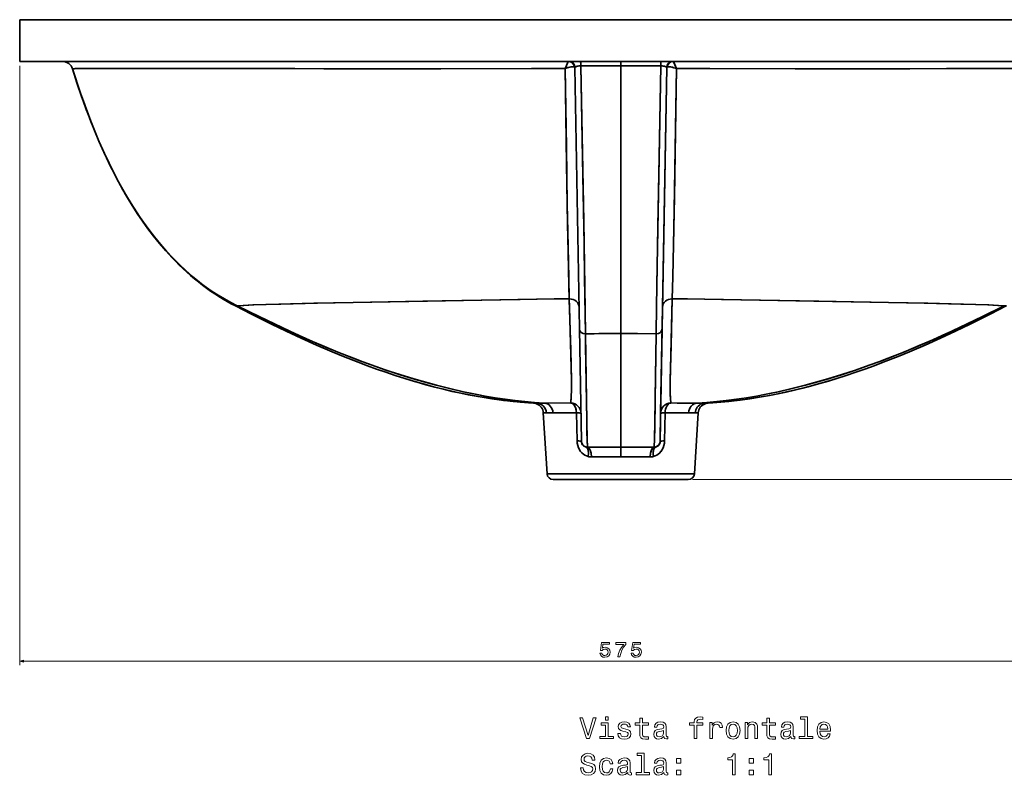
# Model space of a CAD drawing. Extents: x 307 to 1725, y 54 to 1408.
# Tile 4 of 8: x 307 to 778, y 832 to 1193. Entities that reach past the tile are written whole.
import ezdxf

# ---------------------------------------------------------------- set-up
doc = ezdxf.new("R2010")
doc.units = 0

msp = doc.modelspace()

# ---------------------------------------------------------------- linework, layer by layer
at = {"color": 7, "lineweight": 35}
for p, q in [((307, 1173.39), (307, 1193.39)), ((307, 1193.39), (882, 1193.39)), ((307, 1193.39), (307, 1173.39)), ((307, 1193.39), (882, 1193.39)), ((594.38, 1193.39), (325.15, 1193.39)), ((325.15, 1193.39), (594.49, 1193.39)), ((863.85, 1193.39), (606.84, 1193.39)), ((606.84, 1193.39), (863.85, 1193.39)), ((882, 1173.39), (307, 1173.39)), ((307, 1173.39), (327.46, 1173.39)), ((307, 1173.39), (882, 1173.39)), ((327.5, 1173.39), (569.48, 1173.39)), ((861.5, 1173.39), (619.52, 1173.39)), ((572.55, 1170.45), (574.73, 1045.47)), ((572.55, 1170.45), (574.73, 1045.47)), ((594.5, 1043.31), (594.5, 1171.31)), ((594.5, 1171.31), (594.5, 1043.31)), ((616.45, 1170.45), (614.27, 1045.47)), ((614.27, 1045.47), (616.45, 1170.45)), ((614.45, 1055.93), (616.45, 1170.45)), ((613.56, 1005.14), (614.45, 1055.93)), ((574.73, 1045.47), (575.67, 991.85)), ((574.73, 1045.47), (575.67, 991.85)), ((594.5, 1012.08), (594.5, 1043.31)), ((594.5, 1043.31), (594.5, 1012.08)), ((614.27, 1045.47), (613.33, 991.85)), ((613.33, 991.85), (614.27, 1045.47)), ((594.5, 988.94), (594.5, 1012.08)), ((594.5, 1012.08), (594.5, 988.94)), ((557.45, 1005.33), (559.23, 976.21)), ((557.45, 1005.33), (559.23, 976.21)), ((631.55, 1005.33), (629.77, 976.21)), ((631.55, 1005.33), (629.77, 976.21)), ((629.77, 976.21), (559.23, 976.21)), ((559.23, 976.21), (629.77, 976.21)), ((562.23, 973.39), (626.77, 973.39)), ((608.93, 973.39), (562.23, 973.39)), ((617.67, 973.39), (571.33, 973.39)), ((617.67, 973.39), (571.33, 973.39)), ((582.22, 973.39), (626.77, 973.39))]:
    msp.add_line(p, q, dxfattribs=at)
at = {"color": 7, "lineweight": 35, "ltscale": 0.001738}
for p, q in [((569.48, 1173.39), (569.55, 1173.39)), ((619.52, 1173.39), (619.45, 1173.39))]:
    msp.add_line(p, q, dxfattribs=at)
at = {"color": 7, "lineweight": 35, "ltscale": 0.052109}
msp.add_line((594.5, 1171.31), (594.5, 1173.39), dxfattribs=at)
msp.add_line((594.5, 1171.31), (594.5, 1173.39), dxfattribs=at)
at = {"color": 7, "lineweight": 13}
for p, q in [((307, 1171.39), (307, 884.6)), ((628.77, 973.39), (976.26, 973.39)), ((307, 886.6), (882, 886.6))]:
    msp.add_line(p, q, dxfattribs=at)
at = {"color": 7, "lineweight": 35, "ltscale": 9.16322e-05}
msp.add_line((332.27, 1169.88), (332.27, 1169.88), dxfattribs=at)
at = {"color": 7, "lineweight": 35, "ltscale": 8.85832e-05}
msp.add_line((332.27, 1169.88), (332.27, 1169.88), dxfattribs=at)
at = {"color": 7, "lineweight": 35, "ltscale": 0.00027679}
msp.add_line((430.65, 1057.34), (430.63, 1057.34), dxfattribs=at)
at = {"color": 7, "lineweight": 35, "ltscale": 0.000279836}
for p, q in [((430.67, 1057.34), (430.66, 1057.34)), ((758.33, 1057.34), (758.34, 1057.34))]:
    msp.add_line(p, q, dxfattribs=at)
at = {"color": 7, "lineweight": 35, "ltscale": 0.000278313}
msp.add_line((758.35, 1057.34), (758.37, 1057.34), dxfattribs=at)
at = {"color": 7, "lineweight": 35, "ltscale": 0.000368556}
msp.add_line((740.95, 1039.05), (740.97, 1039.06), dxfattribs=at)
at = {"color": 7, "lineweight": 35, "ltscale": 0.089979}
msp.add_line((554.3, 1009.99), (557.9, 1010), dxfattribs=at)
at = {"color": 7, "lineweight": 35, "ltscale": 0.317325}
msp.add_line((557.9, 1010), (570.6, 1010.05), dxfattribs=at)
at = {"color": 7, "lineweight": 35, "ltscale": 0.317333}
msp.add_line((631.1, 1010), (618.4, 1010.05), dxfattribs=at)
at = {"color": 7, "lineweight": 35, "ltscale": 0.08998}
msp.add_line((634.7, 1009.99), (631.1, 1010), dxfattribs=at)
at = {"color": 7, "lineweight": 35, "ltscale": 8.08716e-05}
msp.add_line((557.45, 1005.33), (557.45, 1005.33), dxfattribs=at)
msp.add_line((557.45, 1005.33), (557.45, 1005.33), dxfattribs=at)
at = {"color": 7, "lineweight": 35, "ltscale": 0.079455}
msp.add_line((558.89, 1005.3), (562.07, 1005.31), dxfattribs=at)
msp.add_line((558.89, 1005.3), (562.07, 1005.31), dxfattribs=at)
at = {"color": 7, "lineweight": 35, "ltscale": 0.280638}
msp.add_line((562.07, 1005.31), (573.29, 1005.36), dxfattribs=at)
msp.add_line((562.07, 1005.31), (573.29, 1005.36), dxfattribs=at)
at = {"color": 7, "lineweight": 35, "ltscale": 0.335742}
msp.add_line((573.29, 1005.36), (573.56, 991.93), dxfattribs=at)
msp.add_line((573.29, 1005.36), (573.56, 991.93), dxfattribs=at)
at = {"color": 7, "lineweight": 35, "ltscale": 0.335731}
msp.add_line((613.56, 1005.14), (613.33, 991.72), dxfattribs=at)
at = {"color": 7, "lineweight": 35, "ltscale": 0.335744}
for p, q in [((615.71, 1005.36), (615.44, 991.93)), ((615.44, 991.93), (615.71, 1005.36))]:
    msp.add_line(p, q, dxfattribs=at)
at = {"color": 7, "lineweight": 35, "ltscale": 0.280645}
for p, q in [((626.93, 1005.31), (615.71, 1005.36)), ((615.71, 1005.36), (626.93, 1005.31))]:
    msp.add_line(p, q, dxfattribs=at)
at = {"color": 7, "lineweight": 35, "ltscale": 0.079452}
msp.add_line((630.11, 1005.3), (626.93, 1005.31), dxfattribs=at)
at = {"color": 7, "lineweight": 35, "ltscale": 0.079453}
msp.add_line((626.93, 1005.31), (630.11, 1005.3), dxfattribs=at)
at = {"color": 7, "lineweight": 35, "ltscale": 8.0886e-05}
msp.add_line((631.55, 1005.33), (631.55, 1005.33), dxfattribs=at)
msp.add_line((631.55, 1005.33), (631.55, 1005.33), dxfattribs=at)
at = {"color": 7, "lineweight": 35, "ltscale": 0.003331}
for p, q in [((575.67, 991.72), (575.67, 991.85)), ((575.67, 991.85), (575.67, 991.72))]:
    msp.add_line(p, q, dxfattribs=at)
at = {"color": 7, "lineweight": 35, "ltscale": 0.00333}
for p, q in [((613.33, 991.85), (613.33, 991.72)), ((613.33, 991.72), (613.33, 991.85))]:
    msp.add_line(p, q, dxfattribs=at)
at = {"color": 7, "lineweight": 35, "ltscale": 0.397461}
for p, q in [((594.5, 988.94), (578.6, 988.95)), ((594.5, 988.94), (578.6, 988.95)), ((610.4, 988.95), (594.5, 988.94)), ((594.5, 988.94), (610.4, 988.95))]:
    msp.add_line(p, q, dxfattribs=at)
at = {"color": 7, "lineweight": 35, "ltscale": 0.351212}
for p, q in [((594.5, 984.26), (580.45, 984.26)), ((580.45, 984.26), (594.5, 984.26))]:
    msp.add_line(p, q, dxfattribs=at)
at = {"color": 7, "lineweight": 35, "ltscale": 0.351199}
msp.add_line((594.5, 984.26), (608.55, 984.26), dxfattribs=at)
msp.add_line((594.5, 984.26), (608.55, 984.26), dxfattribs=at)
at = {"color": 7, "lineweight": 35, "ltscale": 0.015518}
msp.add_line((562.23, 973.39), (562.85, 973.39), dxfattribs=at)
at = {"color": 7, "lineweight": 35, "ltscale": 0.01376}
msp.add_line((563.07, 973.39), (563.62, 973.39), dxfattribs=at)
at = {"color": 7, "lineweight": 35, "ltscale": 0.160616}
msp.add_line((567.61, 973.39), (574.03, 973.39), dxfattribs=at)
at = {"color": 7, "lineweight": 35, "ltscale": 0.44603}
msp.add_line((626.77, 973.39), (608.93, 973.39), dxfattribs=at)
at = {"color": 7, "lineweight": 35}
for points in [[(569.48, 1173.39), (569.47, 1173.39), (569.43, 1173.36), (569.25, 1173.09), (568.94, 1172.47), (568.21, 1170.8), (567.91, 1170.06), (567.89, 1170.02)], [(567.89, 1170.02), (567.98, 1170.24), (568.5, 1171.5), (569.08, 1172.78), (569.32, 1173.21), (569.44, 1173.37), (569.47, 1173.39), (569.48, 1173.39)], [(572.37, 1170.69), (572.26, 1171.27), (572.04, 1171.81), (571.72, 1172.3), (571.32, 1172.72), (570.84, 1173.05), (570.31, 1173.27), (569.9, 1173.36), (569.48, 1173.39)], [(575.39, 1171.3), (575.36, 1172.55), (575.32, 1173.04), (575.29, 1173.31), (575.27, 1173.38), (575.27, 1173.39), (575.26, 1173.39), (575.26, 1173.39)], [(613.61, 1171.3), (613.64, 1172.55), (613.68, 1173.04), (613.71, 1173.31), (613.73, 1173.38), (613.73, 1173.39), (613.74, 1173.39), (613.74, 1173.39)], [(619.52, 1173.39), (618.95, 1173.34), (618.4, 1173.16), (617.9, 1172.89), (617.46, 1172.51), (617.1, 1172.05), (616.83, 1171.54), (616.7, 1171.12), (616.63, 1170.69)], [(621.11, 1170.02), (620.3, 1171.95), (619.93, 1172.74), (619.67, 1173.23), (619.57, 1173.36), (619.53, 1173.39), (619.52, 1173.39)], [(619.52, 1173.39), (619.53, 1173.39), (619.57, 1173.36), (619.75, 1173.09), (619.95, 1172.72), (620.39, 1171.74), (621.11, 1170.02)], [(332.27, 1169.88), (332.27, 1169.89), (332.29, 1169.89), (332.41, 1169.91), (333.43, 1169.97), (335.41, 1170.01), (341.92, 1170.07), (353.3, 1170.1), (381.35, 1170.07), (438.64, 1169.97), (490.77, 1169.92), (551.87, 1169.99), (567.89, 1170.02)], [(332.27, 1169.88), (332.27, 1169.89), (332.28, 1169.89), (332.38, 1169.91), (333.18, 1169.96), (334.73, 1170), (339.84, 1170.06), (350.05, 1170.09), (379.14, 1170.07), (452.45, 1169.95), (508.46, 1169.93), (567.89, 1170.02)], [(411.07, 1056.58), (407.97, 1058.13), (404.95, 1059.8), (402, 1061.56), (399.13, 1063.42), (396.32, 1065.36), (394.63, 1066.61), (392.96, 1067.88), (391.28, 1069.22), (389.63, 1070.59), (386.45, 1073.37), (383.39, 1076.25), (381.79, 1077.83), (380.22, 1079.44), (377.18, 1082.71), (374.26, 1086.08), (371.45, 1089.52), (368.74, 1093.03), (366.15, 1096.61), (364.64, 1098.78), (363.17, 1100.97), (360.34, 1105.4), (357.64, 1109.89), (355.07, 1114.44), (353.68, 1117.01), (352.32, 1119.6), (349.72, 1124.82), (347.25, 1130.07), (344.9, 1135.36), (342.92, 1140.08), (341.02, 1144.83), (339.2, 1149.59), (337.88, 1153.17), (336.6, 1156.76), (334.38, 1163.31), (332.27, 1169.88)], [(410.18, 1056.47), (408.22, 1057.5), (406.29, 1058.57), (404.29, 1059.74), (402.31, 1060.95), (400.3, 1062.25), (398.32, 1063.59), (396.33, 1065), (394.38, 1066.46), (392.46, 1067.96), (390.57, 1069.5), (388.71, 1071.08), (386.88, 1072.7), (385.09, 1074.35), (383.33, 1076.04), (381.62, 1077.75), (379.93, 1079.5), (376.84, 1082.87), (373.88, 1086.32), (371.04, 1089.85), (368.32, 1093.43), (365.71, 1097.07), (363.22, 1100.75), (360.83, 1104.48), (358.55, 1108.23), (356.37, 1112), (354.28, 1115.79), (352.27, 1119.61), (350.35, 1123.44), (348.51, 1127.28), (346.74, 1131.13), (345.04, 1134.99), (343.4, 1138.86), (341.83, 1142.73), (340.32, 1146.6), (338.86, 1150.48), (337.45, 1154.36), (336.09, 1158.24), (334.77, 1162.12), (333.5, 1166), (332.27, 1169.88)], [(411.07, 1056.58), (407.97, 1058.13), (404.95, 1059.8), (402, 1061.56), (399.13, 1063.42), (396.32, 1065.36), (394.63, 1066.6), (392.97, 1067.88), (391.29, 1069.21), (389.64, 1070.58), (386.46, 1073.36), (383.4, 1076.24), (381.8, 1077.82), (380.24, 1079.42), (377.19, 1082.7), (374.27, 1086.06), (371.46, 1089.5), (368.76, 1093.01), (366.17, 1096.58), (364.66, 1098.75), (363.19, 1100.94), (360.36, 1105.37), (357.66, 1109.85), (355.1, 1114.39), (353.7, 1116.96), (352.35, 1119.55), (349.75, 1124.76), (347.28, 1130.01), (344.93, 1135.29), (342.95, 1140.01), (341.05, 1144.74), (339.23, 1149.5), (337.92, 1153.07), (336.64, 1156.65), (334.39, 1163.26), (332.27, 1169.88)], [(567.89, 1170.02), (567.93, 1170.04), (569.25, 1170.48), (569.91, 1170.65), (570.54, 1170.77), (571.11, 1170.85), (571.64, 1170.87), (571.91, 1170.85), (572.14, 1170.8), (572.37, 1170.69)], [(567.89, 1170.02), (568.11, 1170.1), (568.32, 1170.18), (569.68, 1170.59), (570.34, 1170.74), (570.97, 1170.84), (571.46, 1170.87), (571.9, 1170.85), (572.15, 1170.8), (572.37, 1170.69)], [(567.89, 1170.02), (568.47, 1132.36), (568.9, 1105.15), (569.14, 1092.14), (569.6, 1069.94), (569.86, 1059.9)], [(567.89, 1170.02), (568.59, 1124.33), (569.07, 1095.67), (569.33, 1082.15), (569.69, 1066.16), (569.86, 1059.9)], [(572.55, 1170.45), (572.58, 1170.57), (572.65, 1170.69), (572.78, 1170.8), (572.96, 1170.9), (573.24, 1171.02), (573.59, 1171.12), (574.12, 1171.22), (574.71, 1171.28), (575.39, 1171.3)], [(575.39, 1171.3), (574.46, 1171.26), (573.63, 1171.13), (573.23, 1171.02), (572.92, 1170.88), (572.7, 1170.73), (572.57, 1170.56), (572.55, 1170.45)], [(577.61, 1043.1), (577.28, 1065.73), (576.75, 1097.09), (576.16, 1129.88), (575.39, 1171.3)], [(575.39, 1171.3), (576.36, 1118.6), (576.95, 1085.85), (577.21, 1070.28), (577.61, 1043.1)], [(613.61, 1171.3), (612.81, 1127.9), (612.2, 1094.51), (611.58, 1056.27), (611.39, 1043.31), (611.39, 1043.1)], [(613.61, 1171.3), (612.64, 1118.61), (611.88, 1075.88), (611.57, 1056.22), (611.39, 1043.1)], [(613.61, 1171.3), (614.22, 1171.28), (614.81, 1171.23), (615.29, 1171.14), (615.71, 1171.03), (616.02, 1170.91), (616.26, 1170.77), (616.36, 1170.66), (616.43, 1170.55), (616.45, 1170.45)], [(616.45, 1170.45), (616.41, 1170.6), (616.29, 1170.74), (616.08, 1170.88), (615.79, 1171.01), (615.35, 1171.13), (614.84, 1171.22), (614.24, 1171.28), (613.61, 1171.3)], [(616.63, 1170.69), (616.86, 1170.8), (617.16, 1170.86), (617.51, 1170.87), (617.95, 1170.84), (618.42, 1170.78), (619.16, 1170.63), (619.92, 1170.42), (621.11, 1170.03)], [(616.63, 1170.69), (616.86, 1170.8), (617.16, 1170.86), (617.51, 1170.87), (618.16, 1170.82), (618.86, 1170.7), (619.92, 1170.42), (621.11, 1170.02)], [(619.14, 1059.9), (619.41, 1070.4), (619.89, 1093.66), (620.15, 1108.45), (620.64, 1139.41), (621.11, 1170.03)], [(619.14, 1059.9), (619.41, 1070.34), (619.89, 1093.51), (620.21, 1112.06), (620.82, 1151.16), (621.11, 1170.02)], [(856.73, 1169.88), (856.73, 1169.89), (856.72, 1169.89), (856.7, 1169.9), (856.58, 1169.92), (855.74, 1169.96), (854.2, 1170), (849.16, 1170.06), (835.68, 1170.1), (807.64, 1170.07), (750.32, 1169.97), (698.19, 1169.92), (637.03, 1169.99), (621.11, 1170.02)], [(621.11, 1170.02), (677.86, 1169.93), (732.74, 1169.94), (804.38, 1170.06), (817.7, 1170.09), (839.02, 1170.09), (849.83, 1170.05), (854.41, 1170), (855.83, 1169.96), (856.59, 1169.91), (856.7, 1169.9), (856.72, 1169.89), (856.73, 1169.89), (856.73, 1169.88)], [(411.07, 1056.58), (414.13, 1056.75), (418.93, 1056.96), (424.86, 1057.16), (431.85, 1057.37), (449.37, 1057.82), (466.51, 1058.17), (499.85, 1058.77), (546.36, 1059.55), (562.64, 1059.81), (569.86, 1059.9)], [(411.07, 1056.58), (413.9, 1056.74), (418.47, 1056.94), (430.91, 1057.35), (447.61, 1057.78), (466.49, 1058.17), (502.1, 1058.81), (545.31, 1059.54), (563.05, 1059.81), (569.86, 1059.9)], [(569.86, 1059.9), (569.87, 1059.52), (570.54, 1035.25), (570.87, 1021), (570.89, 1015.53), (570.81, 1013.75), (570.76, 1012.92), (570.69, 1012.04), (570.62, 1010.72), (570.6, 1010.05)], [(569.86, 1059.9), (569.97, 1055.96), (570.61, 1032.76), (570.88, 1020.58), (570.92, 1017.71), (570.88, 1015.2), (570.83, 1014.02), (570.76, 1012.92), (570.7, 1012.13), (570.65, 1011.4), (570.61, 1010.71), (570.6, 1010.05)], [(618.4, 1010.05), (618.38, 1010.76), (618.34, 1011.53), (618.28, 1012.37), (618.18, 1013.84), (618.13, 1014.75), (618.09, 1016.78), (618.11, 1020.03), (618.24, 1026.39), (618.96, 1053.56), (619.14, 1059.9)], [(618.4, 1010.05), (618.38, 1010.77), (618.34, 1011.49), (618.29, 1012.19), (618.23, 1012.96), (618.16, 1014.13), (618.11, 1015.79), (618.13, 1021.21), (618.52, 1037.42), (619.14, 1059.9)], [(777.93, 1056.58), (774.87, 1056.75), (770.07, 1056.96), (764.14, 1057.16), (757.15, 1057.37), (739.63, 1057.82), (722.49, 1058.17), (689.15, 1058.77), (642.64, 1059.55), (626.36, 1059.81), (619.14, 1059.9)], [(777.93, 1056.58), (775.1, 1056.74), (770.53, 1056.94), (758.09, 1057.35), (741.39, 1057.78), (722.51, 1058.17), (686.9, 1058.81), (643.69, 1059.54), (625.95, 1059.81), (619.14, 1059.9)], [(410.18, 1056.47), (410.18, 1056.48), (410.17, 1056.48), (410.17, 1056.48), (410.17, 1056.48), (410.18, 1056.48), (410.18, 1056.48), (410.19, 1056.49), (410.25, 1056.5), (411.07, 1056.58)], [(410.18, 1056.47), (410.18, 1056.48), (410.17, 1056.48), (410.17, 1056.48), (410.17, 1056.48), (410.18, 1056.48), (410.18, 1056.48), (410.19, 1056.49), (410.25, 1056.5), (411.07, 1056.58)], [(509.56, 1016.63), (504.93, 1017.81), (500.59, 1018.99), (495.88, 1020.34), (491.23, 1021.75), (486.65, 1023.22), (482.14, 1024.73), (477.7, 1026.29), (473.3, 1027.89), (468.94, 1029.53), (461.88, 1032.32), (456.5, 1034.53), (448.92, 1037.79), (441.65, 1041.05), (434.49, 1044.39), (427.37, 1047.83), (417.83, 1052.58), (410.18, 1056.47)], [(557.9, 1010), (553.25, 1010.31), (548.61, 1010.71), (543.99, 1011.21), (539.13, 1011.84), (534.32, 1012.56), (529.53, 1013.37), (525.72, 1014.08), (522.42, 1014.74), (519.13, 1015.44), (512.59, 1016.95), (506.14, 1018.58), (502.05, 1019.69), (495.21, 1021.66), (488.46, 1023.76), (481.79, 1025.96), (475.18, 1028.28), (470.6, 1029.95), (466.04, 1031.68), (459.65, 1034.2), (453.3, 1036.81), (447.02, 1039.5), (440.69, 1042.31), (436.15, 1044.39), (428.8, 1047.86), (421.47, 1051.42), (411.07, 1056.58)], [(557.9, 1010), (553.27, 1010.31), (548.63, 1010.71), (544.02, 1011.21), (539.19, 1011.83), (534.4, 1012.55), (529.64, 1013.35), (525.84, 1014.06), (522.55, 1014.72), (519.27, 1015.41), (512.76, 1016.91), (506.34, 1018.53), (502.3, 1019.62), (495.51, 1021.58), (488.8, 1023.65), (482.19, 1025.83), (475.65, 1028.11), (471.11, 1029.76), (466.58, 1031.47), (459.12, 1034.41), (451.71, 1037.48), (444.4, 1040.65), (439.8, 1042.72), (435.25, 1044.81), (430.7, 1046.95), (426.16, 1049.13), (421.09, 1051.6), (411.07, 1056.58)], [(631.1, 1010), (635.75, 1010.31), (640.39, 1010.71), (645.01, 1011.21), (649.86, 1011.84), (654.68, 1012.56), (659.46, 1013.37), (663.28, 1014.08), (666.58, 1014.74), (669.87, 1015.44), (676.4, 1016.95), (682.86, 1018.58), (686.94, 1019.69), (693.78, 1021.66), (700.53, 1023.76), (707.2, 1025.96), (713.81, 1028.27), (718.39, 1029.95), (722.95, 1031.67), (729.34, 1034.19), (735.68, 1036.8), (741.97, 1039.49), (748.29, 1042.3), (752.83, 1044.38), (760.18, 1047.85), (767.5, 1051.4), (777.93, 1056.58)], [(631.1, 1010), (635.73, 1010.31), (640.37, 1010.71), (644.98, 1011.21), (649.81, 1011.83), (654.6, 1012.55), (659.36, 1013.35), (663.16, 1014.06), (666.45, 1014.72), (669.73, 1015.41), (676.24, 1016.91), (682.66, 1018.53), (686.7, 1019.62), (693.49, 1021.58), (700.2, 1023.65), (706.81, 1025.83), (713.35, 1028.11), (717.89, 1029.76), (722.42, 1031.47), (729.89, 1034.41), (737.29, 1037.48), (744.6, 1040.65), (749.2, 1042.72), (753.75, 1044.81), (758.3, 1046.95), (762.84, 1049.13), (767.91, 1051.6), (777.93, 1056.58)], [(679.48, 1016.64), (684.09, 1017.81), (688.41, 1018.99), (693.12, 1020.34), (697.77, 1021.75), (702.35, 1023.22), (706.86, 1024.73), (711.3, 1026.29), (715.7, 1027.89), (720.06, 1029.53), (727.12, 1032.32), (732.51, 1034.53), (740.08, 1037.79), (747.35, 1041.05), (754.51, 1044.39), (761.63, 1047.83), (771.17, 1052.58), (778.82, 1056.47)], [(778.82, 1056.47), (778.82, 1056.48), (778.83, 1056.48), (778.83, 1056.48), (778.83, 1056.48), (778.82, 1056.48), (778.82, 1056.48), (778.81, 1056.49), (778.75, 1056.5), (777.93, 1056.58)], [(578.6, 988.95), (578.57, 989.5), (578.52, 990.15), (578.46, 991.04), (578.36, 993.15), (578.3, 995.09), (578.18, 1001.86), (577.69, 1037.43), (577.61, 1043.1)], [(577.61, 1043.1), (578.19, 1001.26), (578.36, 992.96), (578.41, 991.88), (578.43, 991.4), (578.5, 990.34), (578.57, 989.52), (578.6, 989.02), (578.6, 988.95)], [(594.5, 1043.31), (602.42, 1043.26), (611.39, 1043.1)], [(611.39, 1043.1), (600.59, 1043.28), (594.5, 1043.31)], [(611.39, 1043.1), (610.97, 1012.38), (610.74, 996.68), (610.68, 994.13), (610.6, 991.92), (610.56, 991.33), (610.49, 990.32), (610.44, 989.59), (610.4, 988.99), (610.4, 988.95)], [(611.39, 1043.1), (610.81, 1001.26), (610.64, 992.96), (610.59, 991.88), (610.57, 991.41), (610.49, 990.28), (610.43, 989.52), (610.4, 988.95)], [(552.84, 1009.98), (548.55, 1010.25), (543.07, 1010.74), (537.44, 1011.38), (532.82, 1012.02), (527.25, 1012.92), (521.57, 1013.97), (515.82, 1015.18), (510.99, 1016.29), (509.05, 1016.76)], [(636.16, 1009.98), (640.44, 1010.25), (645.92, 1010.73), (651.55, 1011.38), (656.17, 1012.02), (661.75, 1012.92), (667.42, 1013.97), (673.18, 1015.18), (678.01, 1016.29), (679.95, 1016.76)], [(554.3, 1009.99), (553.12, 1009.98), (552.78, 1009.99)], [(554.3, 1009.99), (552.94, 1009.98), (552.8, 1009.98)], [(557.45, 1005.33), (557.35, 1006.05), (557.15, 1006.74), (556.86, 1007.4), (556.46, 1008.01), (555.99, 1008.56), (555.44, 1009.03), (554.83, 1009.41), (554.17, 1009.71), (553.37, 1009.92), (552.83, 1009.98)], [(557.9, 1010), (554.54, 1009.99), (554.3, 1009.99)], [(558.89, 1005.3), (558.8, 1006.03), (558.6, 1006.73), (558.31, 1007.4), (557.92, 1008.02), (557.45, 1008.57), (556.91, 1009.04), (556.31, 1009.43), (555.66, 1009.72), (554.99, 1009.91), (554.3, 1009.99)], [(570.6, 1010.05), (559.91, 1010.01), (557.9, 1010)], [(573.29, 1005.36), (573.18, 1006.45), (573.08, 1006.98), (572.93, 1007.49), (572.76, 1007.97), (572.55, 1008.42), (572.33, 1008.79), (572.09, 1009.12), (571.74, 1009.5), (571.36, 1009.78), (570.96, 1009.97), (570.6, 1010.05)], [(631.1, 1010), (621.43, 1010.04), (618.4, 1010.05)], [(630.11, 1005.3), (630.2, 1006.03), (630.4, 1006.73), (630.7, 1007.4), (631.08, 1008.02), (631.55, 1008.57), (632.09, 1009.04), (632.69, 1009.43), (633.35, 1009.72), (634.01, 1009.91), (634.7, 1009.99)], [(630.11, 1005.3), (630.2, 1006.03), (630.4, 1006.73), (630.69, 1007.4), (631.08, 1008.02), (631.55, 1008.57), (632.09, 1009.04), (632.69, 1009.43), (633.34, 1009.72), (634.01, 1009.91), (634.7, 1009.99)], [(634.7, 1009.99), (634.21, 1009.99), (631.1, 1010)], [(636.16, 1009.98), (635.51, 1009.9), (634.83, 1009.71), (634.17, 1009.41), (633.56, 1009.03), (633.01, 1008.56), (632.54, 1008.01), (632.14, 1007.4), (631.85, 1006.74), (631.65, 1006.05), (631.55, 1005.33)], [(636.26, 1010.01), (636.26, 1010.01), (636.26, 1010), (636.25, 1009.99), (636.17, 1009.98), (635.86, 1009.98), (634.7, 1009.99)], [(636.16, 1009.98), (635.49, 1009.98), (634.7, 1009.99)], [(558.89, 1005.3), (557.82, 1005.29), (557.51, 1005.3), (557.47, 1005.31), (557.46, 1005.31), (557.45, 1005.32), (557.45, 1005.33)], [(557.45, 1005.33), (557.45, 1005.32), (557.46, 1005.31), (557.48, 1005.3), (557.53, 1005.3), (557.69, 1005.29), (558.89, 1005.3)], [(575.44, 1005.14), (575.43, 1005.16), (575.42, 1005.16), (575.4, 1005.18), (575.32, 1005.21), (575.08, 1005.25), (574.62, 1005.3), (573.29, 1005.36)], [(575.44, 1005.14), (575.37, 1005.19), (575.11, 1005.25), (574.61, 1005.3), (573.29, 1005.36)], [(613.56, 1005.14), (613.57, 1005.16), (613.58, 1005.16), (613.6, 1005.18), (613.68, 1005.21), (613.92, 1005.25), (614.38, 1005.3), (615.71, 1005.36)], [(615.71, 1005.36), (614.89, 1005.33), (613.9, 1005.25), (613.67, 1005.2), (613.6, 1005.18), (613.58, 1005.16), (613.57, 1005.16), (613.56, 1005.14)], [(631.55, 1005.33), (631.54, 1005.32), (631.53, 1005.31), (631.5, 1005.3), (631.41, 1005.29), (630.61, 1005.29), (630.11, 1005.3)], [(630.11, 1005.3), (631.18, 1005.29), (631.47, 1005.3), (631.52, 1005.3), (631.53, 1005.31), (631.54, 1005.32), (631.55, 1005.33)], [(573.56, 991.93), (573.65, 990.8), (573.89, 989.69), (574.25, 988.65), (574.74, 987.68), (575.3, 986.86), (575.96, 986.13), (576.61, 985.57), (577.32, 985.1), (578.07, 984.73), (578.87, 984.46)], [(575.67, 991.72), (575.67, 991.73), (575.66, 991.74), (575.63, 991.75), (575.56, 991.78), (575.32, 991.82), (574.87, 991.87), (573.56, 991.93)], [(573.56, 991.93), (573.65, 990.8), (573.88, 989.69), (574.25, 988.64), (574.71, 987.73), (575.27, 986.9), (575.92, 986.17), (576.63, 985.56), (577.34, 985.09), (578.09, 984.73), (578.87, 984.46)], [(577.93, 989), (577.36, 989.17), (576.85, 989.45), (576.39, 989.85), (576.08, 990.27), (575.85, 990.75), (575.71, 991.28), (575.67, 991.72)], [(575.67, 991.72), (575.72, 991.24), (575.83, 990.79), (576.02, 990.37), (576.2, 990.09), (576.4, 989.84), (576.85, 989.45), (577.37, 989.17), (577.93, 989)], [(611.07, 989), (610.89, 988.91), (610.73, 988.77), (610.55, 988.57), (610.4, 988.32), (610.26, 987.98), (610.15, 987.6), (610.02, 986.75), (610, 985.81), (610.04, 985.14), (610.13, 984.47)], [(615.44, 991.93), (615.35, 990.8), (615.11, 989.69), (614.75, 988.65), (614.26, 987.68), (613.69, 986.86), (613.04, 986.13), (612.39, 985.57), (611.68, 985.1), (610.93, 984.73), (610.13, 984.47)], [(610.13, 984.47), (610.94, 984.74), (611.71, 985.12), (612.43, 985.6), (613.1, 986.19), (613.74, 986.91), (614.29, 987.74), (614.75, 988.66), (615.1, 989.65), (615.35, 990.78), (615.44, 991.93)], [(613.33, 991.72), (613.27, 991.15), (613.1, 990.62), (612.83, 990.14), (612.51, 989.75), (612.14, 989.44), (611.72, 989.21), (611.41, 989.08), (611.07, 989)], [(613.33, 991.72), (613.27, 991.15), (613.1, 990.61), (612.84, 990.14), (612.47, 989.71), (612.04, 989.38), (611.57, 989.14), (611.07, 989)], [(613.33, 991.72), (613.33, 991.73), (613.34, 991.74), (613.37, 991.75), (613.44, 991.78), (613.68, 991.82), (614.13, 991.87), (615.44, 991.93)], [(610.4, 988.95), (610.19, 988.89), (609.99, 988.78), (609.78, 988.6), (609.59, 988.37), (609.37, 988.03), (609.18, 987.64), (608.88, 986.74), (608.67, 985.74), (608.59, 985.01), (608.55, 984.26)]]:
    msp.add_lwpolyline(points, dxfattribs=at)
at = {"color": 7, "lineweight": 13}
for points in [[(584.53, 890.42), (584.75, 889.6), (585.24, 888.95), (585.97, 888.55), (586.9, 888.4), (587.92, 888.58), (588.71, 889.07), (589.22, 889.86), (589.41, 890.87), (589.24, 891.81), (588.75, 892.54), (588, 893.02), (587.02, 893.19), (586.26, 893.07), (585.68, 892.73), (585.96, 894.62), (589.03, 894.62), (589.03, 895.45), (585.28, 895.45), (584.73, 891.74), (585.54, 891.74), (586.12, 892.21), (586.87, 892.38), (587.51, 892.27), (588.01, 891.95), (588.32, 891.45), (588.43, 890.82), (588.32, 890.18), (588, 889.69), (587.5, 889.38), (586.87, 889.26), (586.33, 889.33), (585.92, 889.57), (585.62, 889.93), (585.46, 890.42)], [(593.1, 888.6), (594.12, 888.6), (594.45, 890.26), (595.03, 891.82), (595.86, 893.26), (596.94, 894.61), (596.94, 895.45), (592.14, 895.45), (592.14, 894.53), (595.97, 894.53), (594.86, 893.17), (594.03, 891.75), (593.44, 890.23)], [(599.47, 890.42), (599.69, 889.6), (600.19, 888.95), (600.91, 888.55), (601.84, 888.4), (602.86, 888.58), (603.66, 889.07), (604.16, 889.86), (604.35, 890.87), (604.18, 891.81), (603.7, 892.54), (602.94, 893.02), (601.96, 893.19), (601.21, 893.07), (600.62, 892.73), (600.9, 894.62), (603.97, 894.62), (603.97, 895.45), (600.23, 895.45), (599.67, 891.74), (600.48, 891.74), (601.06, 892.21), (601.81, 892.38), (602.46, 892.27), (602.95, 891.95), (603.26, 891.45), (603.37, 890.82), (603.26, 890.18), (602.94, 889.69), (602.45, 889.38), (601.81, 889.26), (601.28, 889.33), (600.86, 889.57), (600.56, 889.93), (600.41, 890.42)], [(581.34, 859.53), (578.84, 851.02), (576.26, 859.53), (574.89, 859.53), (578.12, 849.52), (579.56, 849.52), (582.71, 859.53)], [(588.45, 859.86), (587.11, 859.86), (587.11, 858.42), (588.45, 858.42)], [(596.99, 854.03), (595.77, 854.32), (594.86, 854.65), (594.56, 855.32), (594.64, 855.8), (594.95, 856.15), (595.44, 856.36), (596.14, 856.45), (596.82, 856.36), (597.35, 856.1), (597.7, 855.71), (597.84, 855.19), (599.08, 855.19), (599.08, 855.22), (598.87, 856.16), (598.28, 856.89), (597.35, 857.36), (596.14, 857.53), (594.92, 857.36), (594.02, 856.88), (593.46, 856.17), (593.29, 855.28), (593.42, 854.42), (593.82, 853.81), (594.49, 853.38), (595.45, 853.08), (596.86, 852.73), (597.73, 852.37), (597.96, 852.08), (598.04, 851.65), (597.91, 851.12), (597.57, 850.71), (597.01, 850.45), (596.26, 850.37), (595.47, 850.45), (594.89, 850.76), (594.5, 851.25), (594.34, 851.92), (593.12, 851.92), (593.32, 850.77), (593.91, 849.93), (594.85, 849.43), (596.14, 849.24), (597.5, 849.43), (598.49, 849.93), (599.1, 850.74), (599.31, 851.79), (599.15, 852.7), (598.71, 853.32), (597.97, 853.72)], [(603.58, 855.91), (603.58, 852.04), (603.66, 850.78), (604.07, 849.92), (604.87, 849.42), (606.24, 849.24), (607.74, 849.32), (607.74, 850.41), (606.65, 850.32), (605.65, 850.44), (605.12, 850.8), (604.89, 851.4), (604.85, 852.25), (604.85, 855.91), (607.74, 855.91), (607.74, 857), (604.85, 857), (604.85, 859.26), (603.58, 859.26), (603.58, 857), (601.39, 857), (601.39, 855.91)], [(615.15, 850.53), (615.15, 850.48), (615.22, 849.99), (615.44, 849.65), (616.34, 849.37), (617.05, 849.49), (617.05, 850.47), (616.75, 850.42), (616.34, 850.61), (616.27, 851.19), (616.27, 855.19), (616.1, 856.22), (615.6, 856.94), (614.72, 857.37), (613.48, 857.53), (612.27, 857.36), (611.37, 856.87), (610.81, 856.1), (610.62, 855.09), (610.62, 855.01), (611.76, 855.01), (611.86, 855.61), (612.18, 856.04), (612.7, 856.3), (613.43, 856.4), (614.14, 856.33), (614.64, 856.12), (614.95, 855.74), (615.05, 855.22), (614.99, 854.62), (614.76, 854.32), (614.18, 854.17), (613.1, 854.06), (611.86, 853.8), (610.98, 853.34), (610.47, 852.61), (610.31, 851.55), (610.45, 850.6), (610.9, 849.89), (611.62, 849.44), (612.61, 849.29), (613.95, 849.59)], [(629.66, 855.91), (629.66, 849.52), (630.93, 849.52), (630.93, 855.91), (633.81, 855.91), (633.81, 857), (630.93, 857), (630.93, 857.47), (631.03, 858.05), (631.36, 858.44), (631.92, 858.67), (632.73, 858.75), (633.81, 858.7), (633.81, 859.79), (632.44, 859.86), (631.2, 859.73), (630.34, 859.34), (629.82, 858.67), (629.66, 857.7), (629.66, 857), (627.34, 857), (627.34, 855.91)], [(637.05, 849.52), (638.32, 849.52), (638.32, 853.94), (638.45, 855.01), (638.84, 855.77), (639.47, 856.23), (640.32, 856.39), (640.96, 856.29), (641.43, 856), (641.72, 855.51), (641.82, 854.85), (643.1, 854.85), (642.93, 856.02), (642.45, 856.85), (641.66, 857.36), (640.58, 857.53), (639.85, 857.41), (639.21, 857.13), (638.65, 856.64), (638.2, 855.97), (638.2, 857.25), (637.05, 857.25)], [(644.87, 853.38), (645.11, 851.62), (645.77, 850.32), (646.82, 849.52), (648.23, 849.24), (649.63, 849.52), (650.68, 850.31), (651.34, 851.61), (651.59, 853.38), (651.34, 855.14), (650.68, 856.45), (649.63, 857.24), (648.23, 857.53), (646.82, 857.24), (645.77, 856.43), (645.11, 855.14)], [(653.92, 849.52), (655.19, 849.52), (655.19, 853.98), (655.32, 855.01), (655.74, 855.76), (656.39, 856.22), (657.25, 856.39), (657.94, 856.25), (658.38, 855.86), (658.59, 855.21), (658.66, 854.34), (658.66, 849.52), (659.93, 849.52), (659.93, 854.6), (659.87, 855.63), (659.62, 856.48), (658.77, 857.25), (657.44, 857.53), (656.7, 857.43), (656.09, 857.15), (655.55, 856.69), (655.13, 856.07), (655.13, 857.25), (653.92, 857.25)], [(664.3, 855.91), (664.3, 852.04), (664.38, 850.78), (664.79, 849.92), (665.6, 849.42), (666.96, 849.24), (668.46, 849.32), (668.46, 850.41), (667.37, 850.32), (666.37, 850.44), (665.84, 850.8), (665.61, 851.4), (665.57, 852.25), (665.57, 855.91), (668.46, 855.91), (668.46, 857), (665.57, 857), (665.57, 859.26), (664.3, 859.26), (664.3, 857), (662.11, 857), (662.11, 855.91)], [(675.87, 850.53), (675.87, 850.48), (675.94, 849.99), (676.16, 849.65), (677.06, 849.37), (677.77, 849.49), (677.77, 850.47), (677.47, 850.42), (677.06, 850.61), (676.99, 851.19), (676.99, 855.19), (676.82, 856.22), (676.32, 856.94), (675.44, 857.37), (674.2, 857.53), (672.99, 857.36), (672.09, 856.87), (671.53, 856.1), (671.34, 855.09), (671.34, 855.01), (672.48, 855.01), (672.58, 855.61), (672.9, 856.04), (673.42, 856.3), (674.15, 856.4), (674.86, 856.33), (675.36, 856.12), (675.67, 855.74), (675.77, 855.22), (675.71, 854.62), (675.48, 854.32), (674.9, 854.17), (673.82, 854.06), (672.58, 853.8), (671.7, 853.34), (671.19, 852.61), (671.03, 851.55), (671.17, 850.6), (671.62, 849.89), (672.34, 849.44), (673.33, 849.29), (674.67, 849.59)], [(682.47, 858.8), (682.47, 850.58), (679.86, 850.58), (679.86, 849.52), (686.33, 849.52), (686.33, 850.58), (683.74, 850.58), (683.74, 859.86), (680.48, 859.86), (680.48, 858.8)], [(689.73, 853.02), (694.8, 853.02), (694.82, 853.61), (694.59, 855.27), (693.95, 856.51), (692.94, 857.25), (691.6, 857.53), (690.29, 857.24), (689.28, 856.43), (688.64, 855.12), (688.4, 853.39), (688.62, 851.62), (689.27, 850.32), (690.26, 849.52), (691.56, 849.24), (692.68, 849.43), (693.61, 849.92), (694.28, 850.7), (694.67, 851.74), (693.42, 851.74), (693.16, 851.16), (692.79, 850.73), (691.72, 850.38), (690.9, 850.54), (690.28, 851.04), (689.87, 851.87), (689.73, 852.98)], [(588.4, 850.58), (588.4, 857), (585.15, 857), (585.15, 855.91), (587.14, 855.91), (587.14, 850.58), (584.54, 850.58), (584.54, 849.52), (591.03, 849.52), (591.03, 850.58)], [(615, 852.23), (614.83, 851.48), (614.37, 850.9), (613.68, 850.53), (612.83, 850.4), (612.28, 850.47), (611.89, 850.7), (611.65, 851.1), (611.57, 851.66), (611.63, 852.17), (611.86, 852.53), (612.79, 852.93), (613.95, 853.1), (615, 853.45)], [(646.17, 853.39), (646.3, 854.69), (646.7, 855.63), (647.35, 856.2), (648.23, 856.4), (649.1, 856.2), (649.74, 855.64), (650.15, 854.69), (650.29, 853.39), (650.15, 852.08), (649.74, 851.13), (649.1, 850.55), (648.23, 850.37), (647.35, 850.55), (646.7, 851.13), (646.3, 852.08)], [(675.72, 852.23), (675.55, 851.48), (675.09, 850.9), (674.4, 850.53), (673.55, 850.4), (673, 850.47), (672.61, 850.7), (672.37, 851.1), (672.3, 851.66), (672.35, 852.17), (672.58, 852.53), (673.51, 852.93), (674.67, 853.1), (675.72, 853.45)], [(689.73, 854.08), (689.89, 855.08), (690.28, 855.81), (690.87, 856.26), (691.65, 856.42), (692.41, 856.26), (693, 855.81), (693.36, 855.08), (693.49, 854.08)], [(576.56, 835.54), (575.25, 835.54), (575.54, 834.01), (576.26, 832.89), (577.37, 832.21), (578.87, 831.97), (580.35, 832.2), (581.46, 832.83), (582.17, 833.83), (582.43, 835.14), (582.21, 836.32), (581.6, 837.08), (580.62, 837.59), (579.31, 837.96), (578.19, 838.23), (577.45, 838.55), (577.04, 839.01), (576.91, 839.73), (577.04, 840.38), (577.41, 840.87), (577.99, 841.2), (578.78, 841.32), (579.59, 841.17), (580.22, 840.78), (580.64, 840.14), (580.84, 839.26), (582.15, 839.26), (582.15, 839.29), (581.92, 840.64), (581.24, 841.65), (580.18, 842.28), (578.74, 842.5), (577.44, 842.28), (576.43, 841.68), (575.78, 840.74), (575.55, 839.53), (575.74, 838.45), (576.29, 837.72), (577.15, 837.23), (578.33, 836.85), (579.5, 836.52), (580.38, 836.2), (580.91, 835.74), (581.1, 834.99), (580.93, 834.23), (580.48, 833.65), (579.8, 833.29), (578.92, 833.18), (577.94, 833.34), (577.19, 833.8), (576.72, 834.55)], [(589.46, 837.41), (590.71, 837.41), (590.45, 838.57), (589.83, 839.47), (588.87, 840.04), (587.61, 840.25), (586.23, 839.96), (585.18, 839.16), (584.51, 837.85), (584.28, 836.09), (584.5, 834.34), (585.15, 833.05), (586.17, 832.24), (587.57, 831.97), (588.81, 832.18), (589.77, 832.79), (590.44, 833.74), (590.72, 835.01), (589.51, 835.01), (589.3, 834.2), (588.89, 833.59), (588.32, 833.22), (587.61, 833.1), (586.73, 833.29), (586.1, 833.87), (585.71, 834.81), (585.58, 836.13), (585.71, 837.43), (586.11, 838.36), (586.76, 838.94), (587.61, 839.14), (588.36, 839.01), (588.92, 838.68), (589.3, 838.13)], [(597.8, 833.25), (597.8, 833.21), (597.87, 832.72), (598.09, 832.37), (599, 832.1), (599.7, 832.21), (599.7, 833.19), (599.4, 833.15), (599, 833.34), (598.92, 833.91), (598.92, 837.92), (598.75, 838.94), (598.25, 839.66), (597.37, 840.09), (596.13, 840.25), (594.92, 840.08), (594.02, 839.59), (593.46, 838.83), (593.28, 837.82), (593.28, 837.73), (594.41, 837.73), (594.51, 838.34), (594.83, 838.77), (595.35, 839.03), (596.09, 839.13), (596.79, 839.06), (597.3, 838.84), (597.6, 838.47), (597.7, 837.95), (597.64, 837.34), (597.41, 837.04), (596.83, 836.89), (595.75, 836.78), (594.51, 836.52), (593.64, 836.06), (593.12, 835.34), (592.96, 834.27), (593.1, 833.32), (593.55, 832.61), (594.27, 832.17), (595.26, 832.01), (596.6, 832.31)], [(604.4, 841.52), (604.4, 833.31), (601.79, 833.31), (601.79, 832.24), (608.26, 832.24), (608.26, 833.31), (605.67, 833.31), (605.67, 842.59), (602.41, 842.59), (602.41, 841.52)], [(615.15, 833.25), (615.15, 833.21), (615.22, 832.72), (615.44, 832.37), (616.34, 832.1), (617.05, 832.21), (617.05, 833.19), (616.75, 833.15), (616.34, 833.34), (616.27, 833.91), (616.27, 837.92), (616.1, 838.94), (615.6, 839.66), (614.72, 840.09), (613.48, 840.25), (612.27, 840.08), (611.37, 839.59), (610.81, 838.83), (610.62, 837.82), (610.62, 837.73), (611.76, 837.73), (611.86, 838.34), (612.18, 838.77), (612.7, 839.03), (613.43, 839.13), (614.14, 839.06), (614.64, 838.84), (614.95, 838.47), (615.05, 837.95), (614.99, 837.34), (614.76, 837.04), (614.18, 836.89), (613.1, 836.78), (611.86, 836.52), (610.98, 836.06), (610.47, 835.34), (610.31, 834.27), (610.45, 833.32), (610.9, 832.61), (611.62, 832.17), (612.61, 832.01), (613.95, 832.31)], [(621.21, 837.83), (623.2, 837.83), (623.2, 839.98), (621.21, 839.98)], [(647.97, 832.24), (649.28, 832.24), (649.28, 842.31), (648.3, 842.31), (648.04, 841.43), (647.53, 840.84), (646.73, 840.5), (645.64, 840.38), (645.64, 839.36), (647.97, 839.36)], [(655.91, 837.83), (657.9, 837.83), (657.9, 839.98), (655.91, 839.98)], [(665.32, 832.24), (666.63, 832.24), (666.63, 842.31), (665.65, 842.31), (665.39, 841.43), (664.87, 840.84), (664.08, 840.5), (662.99, 840.38), (662.99, 839.36), (665.32, 839.36)], [(597.66, 834.95), (597.48, 834.2), (597.02, 833.62), (596.33, 833.25), (595.48, 833.12), (594.93, 833.19), (594.54, 833.42), (594.3, 833.83), (594.23, 834.39), (594.28, 834.89), (594.51, 835.25), (595.44, 835.66), (596.6, 835.83), (597.66, 836.17)], [(615, 834.95), (614.83, 834.2), (614.37, 833.62), (613.68, 833.25), (612.83, 833.12), (612.28, 833.19), (611.89, 833.42), (611.65, 833.83), (611.57, 834.39), (611.63, 834.89), (611.86, 835.25), (612.79, 835.66), (613.95, 835.83), (615, 836.17)], [(621.21, 832.24), (623.2, 832.24), (623.2, 834.39), (621.21, 834.39)], [(655.91, 832.24), (657.9, 832.24), (657.9, 834.39), (655.91, 834.39)]]:
    msp.add_lwpolyline(points, close=True, dxfattribs=at)
msp.add_lwpolyline([(308.93, 887.12), (307, 886.6), (308.93, 886.08)], dxfattribs=at)
at = {"color": 7, "lineweight": 35}
for centre, radius, start, end in [((327.5, 1168.39), 5, 17.3145, 89.9874), ((327.5, 1168.39), 5, 17.3652, 89.9839), ((569.55, 1170.39), 3, 1, 90), ((569.55, 1170.39), 3, 1, 90), ((569.55, 1170.39), 3, 6.1186, 89.952), ((569.55, 1170.39), 3.01, 25.32, 67.6982), ((619.45, 1170.39), 3, 90, 179), ((619.45, 1170.39), 3, 90, 179), ((619.45, 1170.39), 3, 90.0444, 178.9556), ((619.45, 1170.39), 3.01, 112.3018, 154.68), ((595.6, -20885), 22056.31, 90.002858, 90.052499), ((595.78, -21214.53), 22385.83, 90.003281, 90.052185), ((593.23, -21152.96), 22324.26, 89.94769, 89.996738), ((593.21, -21237.71), 22409.02, 89.94784, 89.996704), ((595.11, 302.79), 740.52, 90.04713, 91.35401), ((595.11, 302.78), 740.53, 90.04714, 91.35401), ((570.44, 1005.05), 5, 1.3692, 88.2296), ((570.44, 1005.05), 5, 1.3689, 88.2296), ((618.56, 1005.05), 5, 91.77, 178.9623), ((618.56, 1005.05), 5, 91.7699, 178.962), ((578.67, 991.9), 3, 181.027, 255.7232), ((578.67, 991.9), 3, 181.0455, 255.7029), ((578.49, 991.92), 2.97, 259.0295, 272.1243), ((578.49, 991.92), 2.98, 259.0397, 272.1143), ((610.51, 991.92), 2.97, 267.8751, 280.9785), ((610.51, 991.92), 2.97, 267.8757, 280.9782), ((610.33, 991.9), 3, 284.2914, 358.9729), ((610.33, 991.9), 3, 284.312, 358.9546), ((580.45, 990.45), 6.19, 255.1786, 269.9836), ((580.45, 990.45), 6.19, 255.1686, 269.9936), ((2251.61, 987.07), 1657.11, 179.93527, 180.09735), ((-935.84, 986.95), 1530.34, 359.89932, 0.07483), ((608.55, 990.45), 6.19, 270.0067, 284.8449), ((608.55, 990.45), 6.19, 270.0063, 284.845), ((562.23, 976.39), 3, 183.5, 270), ((562.23, 976.39), 3, 183.5, 270), ((626.77, 976.39), 3, 270, 356.5), ((626.77, 976.39), 3, 270, 356.5)]:
    msp.add_arc(centre, radius, start, end, dxfattribs=at)
for centre, major_axis, ratio, start_param, end_param in [((569.48, 1170.39), (0, -3), 0.968524, 1.67161, 3.141836), ((575.26, 1170.39), (0, -3), 0.045652, 1.877793, 3.141591), ((613.74, 1170.39), (0, -3), 0.045652, 3.141594, 4.405394), ((619.52, 1170.39), (0, -3), 0.968524, 3.141365, 4.61159), ((567.57, 1170.41), (4.98, 0.04), 0.191793, 0.00191, 0.266857), ((567.6, 1170.41), (4.95, 0.04), 0.192331, 0.001949, 0.267656), ((621.43, 1170.41), (4.98, -0.04), 0.1918, 2.874728, 3.139682), ((621.4, 1170.41), (4.95, -0.04), 0.192332, 2.873938, 3.139645), ((569.55, 1055.85), (5, 0.09), 0.812796, 6.283157, 7.778229), ((569.55, 1055.85), (5, 0.09), 0.812796, 6.283157, 7.778229), ((619.45, 1055.85), (5, -0.09), 0.812795, 1.646548, 3.141621), ((619.45, 1055.85), (5, -0.09), 0.812796, 1.646549, 3.141621), ((577.73, 1045.52), (3, 0.05), 0.8048, 3.141565, 4.657661), ((577.73, 1045.52), (3, 0.05), 0.8048, 3.141566, 4.657662), ((611.27, 1045.52), (3, -0.05), 0.8048, 4.767116, 6.283213), ((611.27, 1045.52), (3, -0.05), 0.8048, 4.767118, 6.283213), ((409.4, 1419.72), (236.67, -388.01), 0.558925, 5.703497, 5.922478), ((408.91, 1421.57), (237.04, -389.96), 0.558195, 5.705509, 5.923991), ((782.33, 1429.35), (-238.75, -398.11), 0.554932, 0.353053, 0.561571), ((782.08, 1428.35), (-238.56, -397.06), 0.555302, 0.353845, 0.562616), ((554.1, 1004.99), (0.05, -5), 0.96099, 1.622566, 3.088615), ((557.7, 1005.01), (0.01, -5), 0.875376, 1.630591, 3.093473), ((557.7, 1005.01), (0.01, -5), 0.875376, 1.63059, 3.093473), ((570.44, 1005.06), (0.01, -5), 0.572451, 1.630241, 3.081195), ((618.56, 1005.06), (-0.01, -5), 0.572462, 3.20199, 4.652945), ((618.56, 1005.06), (-0.01, -5), 0.572462, 3.201995, 4.652969), ((631.3, 1005.01), (-0.01, -5), 0.875372, 3.189714, 4.652595), ((631.3, 1005.01), (-0.01, -5), 0.875372, 3.189713, 4.652594), ((570.67, 991.63), (5, 0.09), 0.062456, 6.283185, 7.237757), ((576.69, 984.16), (-1.13, -4.87), 0.416244, 1.729589, 3.088141), ((576.69, 984.16), (-1.13, -4.87), 0.41624, 1.729649, 3.088303), ((612.31, 984.16), (1.13, -4.87), 0.416282, 3.195044, 4.553522), ((618.33, 991.63), (5, -0.09), 0.062457, 2.187015, 3.141593), ((578.49, 983.95), (0, -5), 0.392824, 1.631907, 3.085438), ((578.49, 983.95), (0, -5), 0.392823, 1.631907, 3.085443), ((610.51, 983.95), (0, -5), 0.392851, 3.197743, 4.651281)]:
    msp.add_ellipse(centre, major_axis=major_axis, ratio=ratio, start_param=start_param, end_param=end_param, dxfattribs=at)

doc.saveas('drawing.dxf')
